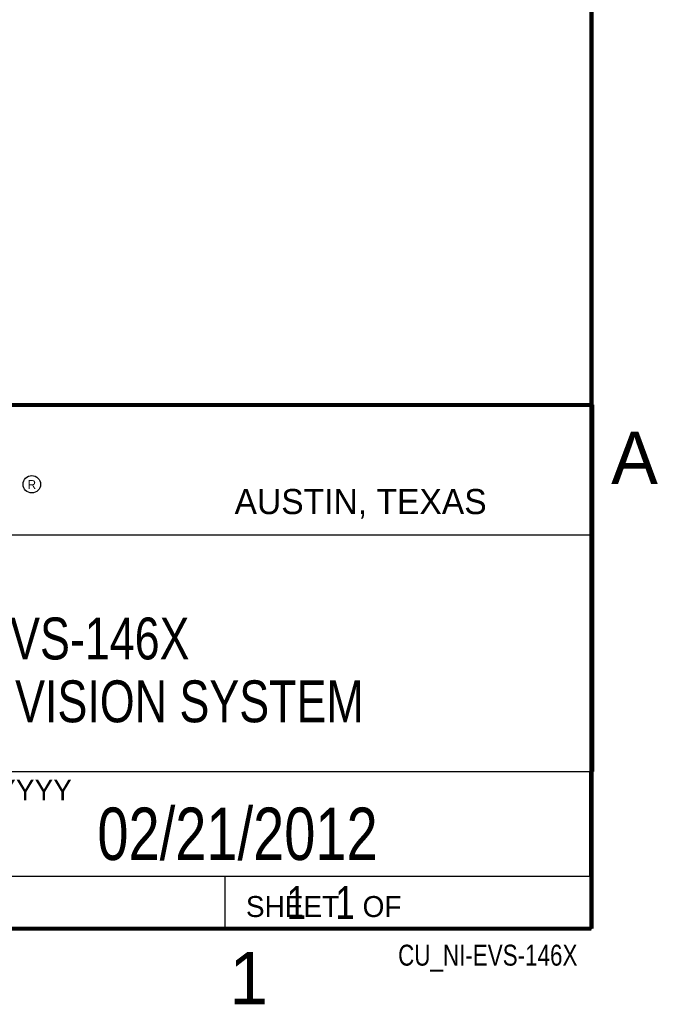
# Model space of a CAD drawing. Header units: inches. Extents: x 0 to 34, y 0 to 22.
# Tile 61 of 108: x 30.8 to 33.8, y 0.1 to 4.8. Entities that reach past the tile are written whole.
import ezdxf

# ---------------------------------------------------------------- set-up
doc = ezdxf.new("R2010")
doc.units = ezdxf.units.IN
doc.header["$LTSCALE"] = 1.87
doc.header["$MEASUREMENT"] = 0
doc.layers.get('0').update_dxf_attribs({"linetype": 'CONTINUOUS'})
doc.layers.add('DETAIL', color=7, linetype='CONTINUOUS')
doc.layers.add('NOTE', color=7, linetype='CONTINUOUS')
doc.styles.get("Standard").update_dxf_attribs({"font": 'txt', "width": 0.8})
doc.styles.add('TEXTSTYLE_2', font='txt')

msp = doc.modelspace()

# ---------------------------------------------------------------- linework, layer by layer
at = {"color": 2, "linetype": 'CONTINUOUS'}
for p, q in [((28.3793, 3.0003), (33.5093, 3.0003)), ((33.5093, 3.0003), (33.5093, 1.2503)), ((28.7231, 2.38), (33.5, 2.38)), ((28.3793, 1.2503), (33.5093, 1.2503)), ((30.13, 1.2499), (33.49, 1.2499)), ((33.49, 1.2499), (33.49, 0.7499)), ((28.38, 0.75), (33.5, 0.75)), ((30.13, 0.7499), (33.49, 0.7499)), ((31.75, 0.75), (33.5, 0.75)), ((31.75, 0.75), (31.75, 0.5)), ((33.5, 0.75), (33.5, 0.5)), ((31.75, 0.5), (33.5, 0.5)), ((32.4953, 0.5017), (33.4953, 0.5017)), ((32.4953, 0.5017), (32.4953, 0.5012)), ((32.4953, 0.5012), (33.4953, 0.5012)), ((33.4953, 0.5017), (33.4953, 0.5012))]:
    msp.add_line(p, q, dxfattribs=at)
at = {"color": 7, "linetype": 'CONTINUOUS', "const_width": 0.02}
for points in [[(33.5, 0.5), (33.5, 21.5)], [(25.58, 3), (33.5, 3)], [(0.5, 0.5), (33.5, 0.5)]]:
    msp.add_lwpolyline(points, dxfattribs=at)
at = {"color": 2, "linetype": 'CONTINUOUS'}
msp.add_circle((30.8277, 2.6214), 0.0416, dxfattribs=at)

# ---------------------------------------------------------------- texts
at = {"color": 2, "linetype": 'CONTINUOUS', "attachment_point": 1, "line_spacing_factor": 0.9, "style": 'TEXTSTYLE_2'}
for s, insert, char_height, width in [('A', (33.5939, 2.8728), 0.25, 0.25), ('R', (30.8076, 2.6413), 0.042, 0.041979), ('AUSTIN, TEXAS', (31.7957, 2.599), 0.12, 1.56), ('MM/DD/YYYY', (30.1721, 1.2121), 0.1, 1), ('SHEET   OF', (31.8499, 0.6557), 0.1, 1), ('1', (31.7706, 0.389), 0.25, 0.25)]:
    msp.add_mtext(s, dxfattribs=dict(at, insert=insert, char_height=char_height, width=width))
at = {"layer": 'DETAIL', "color": 7, "linetype": 'CONTINUOUS', "insert": (31.8125, 0.7031), "char_height": 0.15625, "width": 1.25, "attachment_point": 1, "line_spacing_factor": 0.9}
msp.add_mtext('     1   1', dxfattribs=at)
at = {"layer": 'DETAIL', "color": 2, "linetype": 'CONTINUOUS', "insert": (33.4328, 0.4236), "char_height": 0.1, "width": 1.12, "attachment_point": 3, "line_spacing_factor": 0.9}
msp.add_mtext('CU_NI-EVS-146X', dxfattribs=at)
at = {"layer": 'NOTE', "color": 7, "linetype": 'CONTINUOUS', "attachment_point": 2, "line_spacing_factor": 0.9}
for s, insert, char_height, width in [('NI EVS-146X\\PEMBEDDED VISION SYSTEM', (30.9443, 1.9853), 0.2, 3.52), ('02/21/2012', (31.81, 1.078), 0.25, 2)]:
    msp.add_mtext(s, dxfattribs=dict(at, insert=insert, char_height=char_height, width=width))

doc.saveas('drawing.dxf')
